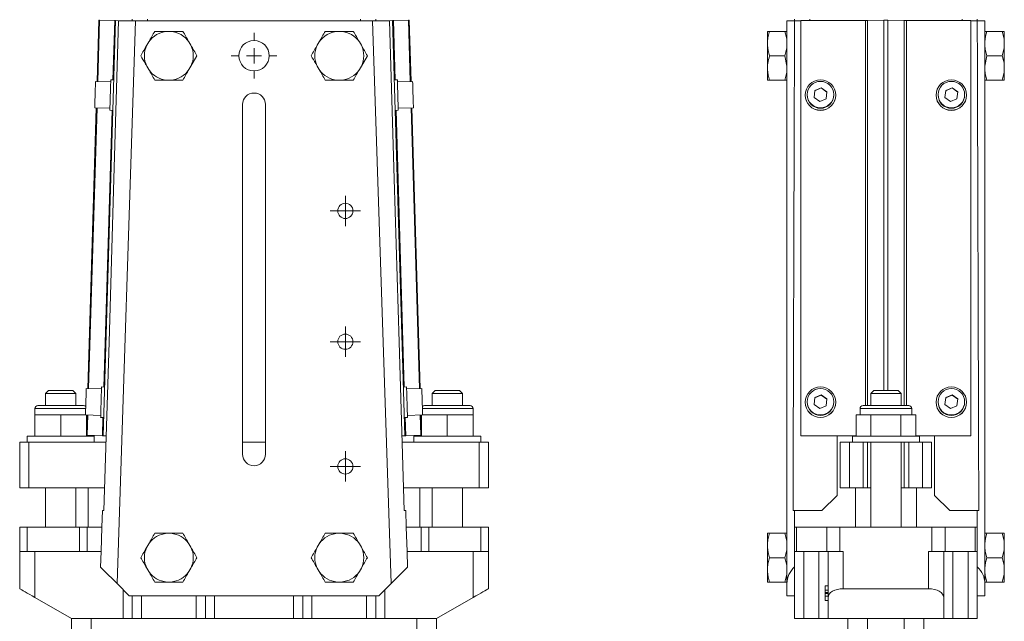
# Model space of a CAD drawing. Header units: millimetres. Extents: x -29 to 307, y 19 to 727.
# Tile 2 of 3: x -29 to 295, y 328 to 525. Entities that reach past the tile are written whole.
import ezdxf

# ---------------------------------------------------------------- set-up
doc = ezdxf.new("R2010")
doc.units = ezdxf.units.MM

# ---------------------------------------------------------------- blocks, each defined once
blk = doc.blocks.new('SW_CENTERMARKSYMBOL_6')
at = {"color": 0, "linetype": 'Continuous', "lineweight": 0}
for p, q in [((0, 2.5), (0, 5)), ((-2.5, 0), (-5, 0)), ((0, 0), (-2.5, 0)), ((0, 0), (0, 2.5)), ((0, 0), (0, -2.5)), ((0, 0), (2.5, 0)), ((2.5, 0), (5, 0)), ((0, -2.5), (0, -5))]:
    blk.add_line(p, q, dxfattribs=at)
blk = doc.blocks.new('SW_CENTERMARKSYMBOL_7')
at = {"color": 0, "linetype": 'Continuous', "lineweight": 0}
for p, q in [((0, 2.5), (0, 5)), ((-2.5, 0), (-5, 0)), ((0, 0), (-2.5, 0)), ((0, 0), (0, 2.5)), ((0, 0), (0, -2.5)), ((0, 0), (2.5, 0)), ((2.5, 0), (5, 0)), ((0, -2.5), (0, -5))]:
    blk.add_line(p, q, dxfattribs=at)
blk = doc.blocks.new('SW_CENTERMARKSYMBOL_8')
at = {"color": 0, "linetype": 'Continuous', "lineweight": 0}
for p, q in [((0, 2.5), (0, 5)), ((-2.5, 0), (-5, 0)), ((0, 0), (-2.5, 0)), ((0, 0), (0, 2.5)), ((0, 0), (0, -2.5)), ((0, 0), (2.5, 0)), ((2.5, 0), (5, 0)), ((0, -2.5), (0, -5))]:
    blk.add_line(p, q, dxfattribs=at)
blk = doc.blocks.new('SW_CENTERMARKSYMBOL_9')
at = {"color": 0, "linetype": 'Continuous', "lineweight": 0}
for p, q in [((0, 5), (0, 7.5)), ((-5, 0), (-7.5, 0)), ((0, 0), (-2.5, 0)), ((0, 0), (0, 2.5)), ((0, 0), (0, -2.5)), ((0, 0), (2.5, 0)), ((5, 0), (7.5, 0)), ((0, -5), (0, -7.5))]:
    blk.add_line(p, q, dxfattribs=at)

msp = doc.modelspace()

# ---------------------------------------------------------------- linework, layer by layer
at = {"color": 7, "linetype": 'Continuous', "lineweight": 15}
for p, q in [((-2.77, 525.34), (-3.37, 505.21)), ((2.46, 525.18), (-2.51, 525.33)), ((-1.36, 388.73), (2.72, 525.17)), ((3.72, 525.14), (2.72, 525.17)), ((9.31, 525.14), (3.2, 340.17)), ((3.72, 525.14), (9.31, 525.14)), ((8.22, 525.64), (8.22, 525.14)), ((9.31, 525.14), (48.22, 525.14)), ((13.22, 525.64), (13.22, 525.14)), ((48.22, 525.14), (87.14, 525.14)), ((83.22, 525.64), (83.22, 525.14)), ((93.25, 340.17), (87.14, 525.14)), ((87.14, 525.14), (92.72, 525.14)), ((88.22, 525.64), (88.22, 525.14)), ((92.72, 525.14), (93.72, 525.17)), ((97.8, 388.73), (93.72, 525.17)), ((93.99, 525.18), (98.96, 525.33)), ((99.82, 505.21), (99.22, 525.34)), ((223.32, 525.14), (225.81, 525.14)), ((223.32, 340.17), (223.32, 525.14)), ((227.88, 525.14), (225.81, 525.14)), ((225.82, 525.64), (225.82, 525.14)), ((227.88, 388.73), (227.88, 525.17)), ((249.09, 525.17), (227.88, 525.17)), ((230.82, 525.64), (230.82, 525.17)), ((255.14, 525.33), (249.76, 525.18)), ((261.87, 525.18), (256.5, 525.33)), ((283.76, 525.17), (262.55, 525.17)), ((280.82, 525.64), (280.82, 525.17)), ((283.76, 388.73), (283.76, 525.17)), ((283.76, 525.14), (285.83, 525.14)), ((285.82, 525.64), (285.82, 525.14)), ((285.83, 525.14), (288.32, 525.14)), ((288.32, 525.14), (288.32, 340.17)), ((20.86, 521.65), (19.59, 521.65)), ((76.86, 521.65), (75.59, 521.65)), ((216.92, 518.2), (216.92, 521.65)), ((217.62, 521.65), (222.62, 521.65)), ((294.02, 521.65), (289.02, 521.65)), ((294.72, 521.65), (294.72, 518.2)), ((13.61, 518.2), (12.97, 517.09)), ((27.47, 517.09), (26.83, 518.2)), ((69.61, 518.2), (68.97, 517.09)), ((83.47, 517.09), (82.83, 518.2)), ((216.92, 518.2), (216.92, 517.09)), ((294.72, 518.2), (294.72, 517.09)), ((216.92, 510.2), (216.92, 517.09)), ((294.72, 517.09), (294.72, 510.2)), ((27.47, 510.2), (29.46, 513.65)), ((83.47, 510.2), (85.46, 513.65)), ((217.62, 513.65), (222.62, 513.65)), ((223.32, 510.2), (222.62, 513.65)), ((288.32, 510.2), (289.02, 513.65)), ((294.02, 513.65), (289.02, 513.65)), ((12.97, 510.2), (13.61, 509.09)), ((26.83, 509.09), (27.47, 510.2)), ((68.97, 510.2), (69.61, 509.09)), ((82.83, 509.09), (83.47, 510.2)), ((216.92, 510.2), (216.92, 509.09)), ((216.92, 505.64), (216.92, 509.09)), ((294.72, 510.2), (294.72, 509.09)), ((294.72, 509.09), (294.72, 505.64)), ((1.12, 505.07), (-3.87, 505.22)), ((2.14, 505.68), (1.14, 505.71)), ((19.59, 505.64), (20.86, 505.64)), ((75.59, 505.64), (76.86, 505.64)), ((95.31, 505.71), (94.31, 505.68)), ((100.32, 505.22), (95.33, 505.07)), ((217.62, 505.64), (222.62, 505.64)), ((294.02, 505.64), (289.02, 505.64)), ((232.22, 499.95), (232.48, 502.22)), ((232.23, 499.94), (232.48, 502.13)), ((232.48, 502.22), (234.57, 503.14)), ((232.48, 502.13), (234.57, 503.05)), ((232.48, 502.13), (232.48, 502.22)), ((234.57, 503.14), (236.42, 501.78)), ((234.57, 503.05), (234.57, 503.14)), ((234.57, 503.05), (236.41, 501.69)), ((236.42, 501.78), (236.16, 499.51)), ((275.22, 499.95), (275.48, 502.22)), ((275.23, 499.94), (275.48, 502.13)), ((275.48, 502.22), (277.57, 503.14)), ((275.48, 502.13), (277.57, 503.05)), ((275.48, 502.13), (275.48, 502.22)), ((277.57, 503.14), (279.42, 501.78)), ((277.57, 503.05), (277.57, 503.14)), ((277.57, 503.05), (279.41, 501.69)), ((279.42, 501.78), (279.16, 499.51)), ((229.32, 500.71), (229.32, 500.68)), ((229.96, 500.86), (229.96, 500.71)), ((234.06, 498.59), (232.22, 499.95)), ((236.16, 499.51), (234.06, 498.59)), ((238.68, 500.71), (238.68, 500.86)), ((239.32, 500.68), (239.32, 500.71)), ((272.32, 500.71), (272.32, 500.68)), ((272.96, 500.86), (272.96, 500.71)), ((277.06, 498.59), (275.22, 499.95)), ((279.16, 499.51), (277.06, 498.59)), ((281.68, 500.71), (281.68, 500.86)), ((282.32, 500.68), (282.32, 500.71)), ((-3.64, 496.49), (-6.39, 404.25)), ((-4.14, 496.51), (0.86, 496.36)), ((0.84, 495.72), (1.84, 495.69)), ((44.47, 382.64), (44.47, 497.64)), ((51.97, 497.64), (51.97, 382.64)), ((94.61, 495.69), (95.61, 495.72)), ((95.59, 496.36), (100.58, 496.51)), ((102.84, 404.25), (100.08, 496.49)), ((-0.88, 404.73), (-1.88, 404.76)), ((98.33, 404.76), (97.33, 404.73)), ((-19.28, 403.64), (-20.28, 402.64)), ((-20.28, 402.64), (-20.28, 398.64)), ((-15.28, 402.64), (-20.28, 402.64)), ((-19.28, 403.64), (-15.28, 403.64)), ((-15.28, 403.64), (-11.28, 403.64)), ((-10.28, 402.64), (-15.28, 402.64)), ((-10.28, 402.64), (-11.28, 403.64)), ((-10.28, 398.64), (-10.28, 402.64)), ((-1.9, 404.12), (-6.89, 404.27)), ((103.34, 404.27), (98.34, 404.12)), ((107.72, 403.64), (106.72, 402.64)), ((106.72, 402.64), (106.72, 398.64)), ((111.72, 402.64), (106.72, 402.64)), ((107.72, 403.64), (111.72, 403.64)), ((111.72, 403.64), (115.72, 403.64)), ((116.72, 402.64), (111.72, 402.64)), ((116.72, 402.64), (115.72, 403.64)), ((116.72, 398.64), (116.72, 402.64)), ((232.22, 398.99), (232.48, 401.27)), ((232.23, 398.99), (232.48, 401.18)), ((232.48, 401.27), (234.57, 402.18)), ((232.48, 401.18), (234.57, 402.09)), ((232.48, 401.18), (232.48, 401.27)), ((234.57, 402.18), (236.42, 400.83)), ((234.57, 402.09), (234.57, 402.18)), ((234.57, 402.09), (236.41, 400.74)), ((251.82, 403.64), (250.82, 402.64)), ((250.82, 402.64), (250.82, 398.64)), ((260.82, 402.64), (250.82, 402.64)), ((251.82, 403.64), (259.82, 403.64)), ((260.82, 402.64), (259.82, 403.64)), ((260.82, 398.64), (260.82, 402.64)), ((275.22, 398.99), (275.48, 401.27)), ((275.23, 398.99), (275.48, 401.18)), ((275.48, 401.27), (277.57, 402.18)), ((275.48, 401.18), (277.57, 402.09)), ((275.48, 401.18), (275.48, 401.27)), ((277.57, 402.18), (279.42, 400.83)), ((277.57, 402.09), (277.57, 402.18)), ((277.57, 402.09), (279.41, 400.74)), ((-22.78, 398.64), (-15.28, 398.64)), ((-15.28, 398.64), (-7.78, 398.64)), ((104.22, 398.64), (111.72, 398.64)), ((111.72, 398.64), (119.22, 398.64)), ((229.32, 399.76), (229.32, 399.73)), ((229.96, 399.91), (229.96, 399.76)), ((234.06, 397.63), (232.22, 398.99)), ((236.16, 398.55), (234.06, 397.63)), ((236.42, 400.83), (236.16, 398.55)), ((238.68, 399.76), (238.68, 399.91)), ((239.32, 399.73), (239.32, 399.76)), ((248.32, 398.64), (263.32, 398.64)), ((272.32, 399.76), (272.32, 399.73)), ((272.96, 399.91), (272.96, 399.76)), ((277.06, 397.63), (275.22, 398.99)), ((279.16, 398.55), (277.06, 397.63)), ((279.42, 400.83), (279.16, 398.55)), ((281.68, 399.76), (281.68, 399.91)), ((282.32, 399.73), (282.32, 399.76)), ((-23.78, 397.64), (-23.78, 395.64)), ((-23.78, 395.64), (-23.78, 388.64)), ((-19.53, 395.64), (-23.78, 395.64)), ((-15.28, 395.64), (-19.53, 395.64)), ((-15.28, 395.64), (-15.28, 388.64)), ((-11.03, 395.64), (-15.28, 395.64)), ((-7.15, 395.64), (-11.03, 395.64)), ((-7.15, 395.55), (-2.16, 395.4)), ((-6.65, 395.54), (-6.78, 391.49)), ((-6.78, 395.54), (-6.78, 388.64)), ((-2.18, 394.76), (-1.18, 394.73)), ((97.62, 394.73), (98.62, 394.76)), ((98.61, 395.4), (103.6, 395.55)), ((103.22, 391.49), (103.1, 395.54)), ((103.22, 395.54), (103.22, 388.64)), ((103.6, 395.64), (107.47, 395.64)), ((107.47, 395.64), (111.72, 395.64)), ((111.72, 395.64), (111.72, 388.64)), ((111.72, 395.64), (115.97, 395.64)), ((115.97, 395.64), (120.22, 395.64)), ((120.22, 395.64), (120.22, 397.64)), ((120.22, 395.64), (120.22, 388.64)), ((246, 395.64), (246, 388.64)), ((248.46, 395.64), (246, 395.64)), ((247.32, 397.64), (247.32, 395.64)), ((250.91, 395.64), (248.46, 395.64)), ((250.91, 395.64), (250.91, 388.64)), ((255.82, 395.64), (250.91, 395.64)), ((260.73, 395.64), (255.82, 395.64)), ((260.73, 395.64), (260.73, 388.64)), ((263.18, 395.64), (260.73, 395.64)), ((265.63, 395.64), (263.18, 395.64)), ((264.32, 395.64), (264.32, 397.64)), ((265.63, 395.64), (265.63, 388.64)), ((-26.28, 388.64), (-26.28, 386.64)), ((-15.28, 388.64), (-26.28, 388.64)), ((-4.28, 388.64), (-15.28, 388.64)), ((-1.62, 388.74), (-6.59, 388.89)), ((-4.28, 386.64), (-4.28, 388.64)), ((-0.36, 388.71), (-1.36, 388.73)), ((96.8, 388.71), (97.8, 388.73)), ((98.07, 388.74), (103.04, 388.89)), ((100.72, 388.64), (100.72, 386.64)), ((100.72, 388.64), (111.72, 388.64)), ((111.72, 388.64), (122.72, 388.64)), ((122.72, 386.64), (122.72, 388.64)), ((227.88, 388.73), (227.88, 388.71)), ((246, 388.73), (227.88, 388.73)), ((227.88, 388.71), (239.82, 388.71)), ((239.82, 388.71), (246, 388.71)), ((239.82, 369.14), (239.82, 388.71)), ((244.82, 388.64), (244.82, 386.64)), ((266.82, 388.64), (244.82, 388.64)), ((245.82, 388.71), (245.82, 388.64)), ((283.76, 388.73), (265.63, 388.73)), ((265.63, 388.71), (271.82, 388.71)), ((265.82, 388.64), (265.82, 388.71)), ((266.82, 386.64), (266.82, 388.64)), ((271.82, 388.71), (283.76, 388.71)), ((271.82, 369.14), (271.82, 388.71)), ((283.76, 388.71), (283.76, 388.73)), ((-28.78, 386.64), (-28.78, 371.64)), ((-28.78, 386.64), (-25.78, 386.64)), ((-25.78, 386.64), (-25.78, 371.64)), ((-25.78, 386.64), (-0.42, 386.64)), ((44.47, 386.64), (51.97, 386.64)), ((96.87, 386.64), (122.22, 386.64)), ((122.22, 386.64), (122.22, 371.64)), ((122.22, 386.64), (125.22, 386.64)), ((125.22, 386.64), (125.22, 371.64)), ((240.82, 386.64), (240.82, 371.64)), ((240.82, 386.64), (243.82, 386.64)), ((243.82, 386.64), (243.82, 371.64)), ((243.82, 386.64), (248.32, 386.64)), ((248.32, 386.64), (248.32, 371.64)), ((248.32, 386.64), (249.82, 386.64)), ((249.82, 386.64), (249.82, 371.64)), ((261.82, 386.64), (249.82, 386.64)), ((250.82, 386.64), (250.82, 358.64)), ((260.82, 358.64), (260.82, 386.64)), ((261.82, 386.64), (261.82, 371.64)), ((261.82, 386.64), (263.32, 386.64)), ((263.32, 386.64), (263.32, 371.64)), ((263.32, 386.64), (267.82, 386.64)), ((267.82, 386.64), (267.82, 371.64)), ((267.82, 386.64), (270.82, 386.64)), ((270.82, 386.64), (270.82, 371.64)), ((-28.78, 371.64), (-25.78, 371.64)), ((-25.78, 371.64), (-0.87, 371.64)), ((-20.28, 371.64), (-20.28, 358.64)), ((-10.28, 358.64), (-10.28, 371.64)), ((-6.28, 371.64), (-6.28, 358.64)), ((97.31, 371.64), (122.22, 371.64)), ((102.72, 371.64), (102.72, 358.64)), ((106.72, 371.64), (106.72, 358.64)), ((116.72, 358.64), (116.72, 371.64)), ((122.22, 371.64), (125.22, 371.64)), ((234.82, 364.14), (239.82, 369.14)), ((240.82, 371.64), (243.82, 371.64)), ((243.82, 371.64), (248.32, 371.64)), ((245.82, 371.64), (245.82, 358.64)), ((248.32, 371.64), (249.82, 371.64)), ((249.82, 371.64), (250.82, 371.64)), ((260.82, 371.64), (261.82, 371.64)), ((261.82, 371.64), (263.32, 371.64)), ((263.32, 371.64), (267.82, 371.64)), ((265.82, 371.64), (265.82, 358.64)), ((267.82, 371.64), (270.82, 371.64)), ((271.82, 369.14), (276.82, 364.14)), ((-1.6, 364.14), (-1.78, 358.64)), ((-1.6, 364.14), (-1.09, 364.14)), ((97.54, 364.14), (98.05, 364.14)), ((98.05, 364.14), (98.23, 358.64)), ((225.3, 364.14), (225.82, 364.14)), ((225.82, 364.14), (225.82, 358.64)), ((234.82, 364.14), (225.82, 364.14)), ((276.82, 364.14), (285.82, 364.14)), ((285.82, 364.14), (285.82, 358.64)), ((285.82, 364.14), (286.34, 364.14)), ((-28.78, 350.64), (-28.78, 358.64)), ((-28.78, 358.64), (-26.28, 358.64)), ((-26.28, 350.64), (-26.28, 358.64)), ((-26.28, 358.64), (-9.15, 358.64)), ((-9.15, 350.64), (-9.15, 358.64)), ((-9.15, 358.64), (-6.65, 358.64)), ((-6.65, 350.64), (-6.65, 358.64)), ((-6.65, 358.64), (-1.78, 358.64)), ((-1.78, 358.64), (-2.05, 350.64)), ((20.86, 356.65), (19.59, 356.65)), ((76.86, 356.65), (75.59, 356.65)), ((98.23, 358.64), (98.5, 350.64)), ((98.23, 358.64), (103.1, 358.64)), ((103.1, 350.64), (103.1, 358.64)), ((103.1, 358.64), (105.6, 358.64)), ((105.6, 350.64), (105.6, 358.64)), ((105.6, 358.64), (122.72, 358.64)), ((122.72, 350.64), (122.72, 358.64)), ((122.72, 358.64), (125.22, 358.64)), ((125.22, 350.64), (125.22, 358.64)), ((216.92, 353.2), (216.92, 356.65)), ((217.62, 356.65), (222.62, 356.65)), ((225.82, 350.64), (225.82, 358.64)), ((225.82, 358.64), (226.49, 358.64)), ((226.49, 350.64), (226.49, 358.64)), ((226.49, 358.64), (236.38, 358.64)), ((236.38, 350.64), (236.38, 358.64)), ((236.38, 358.64), (240.71, 358.64)), ((240.71, 350.64), (240.71, 358.64)), ((240.71, 358.64), (270.93, 358.64)), ((270.93, 350.64), (270.93, 358.64)), ((270.93, 358.64), (275.26, 358.64)), ((275.26, 350.64), (275.26, 358.64)), ((275.26, 358.64), (285.15, 358.64)), ((285.15, 350.64), (285.15, 358.64)), ((285.15, 358.64), (285.82, 358.64)), ((285.82, 350.64), (285.82, 358.64)), ((294.02, 356.65), (289.02, 356.65)), ((294.72, 356.65), (294.72, 353.2)), ((13.61, 353.2), (12.97, 352.09)), ((27.47, 352.09), (26.83, 353.2)), ((69.61, 353.2), (68.97, 352.09)), ((83.47, 352.09), (82.83, 353.2)), ((216.92, 353.2), (216.92, 352.09)), ((294.72, 353.2), (294.72, 352.09)), ((-28.78, 350.64), (-26.28, 350.64)), ((-28.78, 338.46), (-28.78, 350.64)), ((-26.28, 350.64), (-9.15, 350.64)), ((-23.78, 335.57), (-23.78, 350.64)), ((-9.15, 350.64), (-6.65, 350.64)), ((-6.65, 350.64), (-2.05, 350.64)), ((-2.05, 350.64), (-2.21, 345.58)), ((98.5, 350.64), (98.66, 345.58)), ((98.5, 350.64), (103.1, 350.64)), ((103.1, 350.64), (105.6, 350.64)), ((105.6, 350.64), (122.72, 350.64)), ((120.22, 335.57), (120.22, 350.64)), ((122.72, 350.64), (125.22, 350.64)), ((125.22, 338.46), (125.22, 350.64)), ((216.92, 345.2), (216.92, 352.09)), ((225.82, 350.64), (226.49, 350.64)), ((225.82, 350.64), (225.82, 345.58)), ((226.49, 350.64), (236.38, 350.64)), ((228.82, 328.64), (228.82, 350.64)), ((233.82, 328.64), (233.82, 350.64)), ((236.38, 350.64), (240.71, 350.64)), ((236.82, 335.57), (236.82, 350.64)), ((240.71, 350.64), (241.82, 350.64)), ((241.82, 338.46), (241.82, 350.64)), ((269.82, 350.64), (270.93, 350.64)), ((269.82, 338.46), (269.82, 350.64)), ((270.93, 350.64), (275.26, 350.64)), ((274.82, 335.57), (274.82, 350.64)), ((275.26, 350.64), (285.15, 350.64)), ((277.82, 328.64), (277.82, 350.64)), ((282.82, 328.64), (282.82, 350.64)), ((285.15, 350.64), (285.82, 350.64)), ((285.82, 350.64), (285.82, 345.58)), ((294.72, 352.09), (294.72, 345.2)), ((217.62, 348.65), (222.62, 348.65)), ((294.02, 348.65), (289.02, 348.65)), ((12.97, 345.2), (13.61, 344.09)), ((26.83, 344.09), (27.47, 345.2)), ((68.97, 345.2), (69.61, 344.09)), ((82.83, 344.09), (83.47, 345.2)), ((216.92, 345.2), (216.92, 344.09)), ((216.92, 340.64), (216.92, 344.09)), ((225.82, 336.14), (225.82, 345.58)), ((285.82, 336.14), (285.82, 345.58)), ((294.72, 345.2), (294.72, 344.09)), ((294.72, 344.09), (294.72, 340.64)), ((7.22, 336.14), (3.2, 340.17)), ((19.59, 340.64), (20.86, 340.64)), ((75.59, 340.64), (76.86, 340.64)), ((93.25, 340.17), (89.22, 336.14)), ((217.62, 340.64), (222.62, 340.64)), ((223.32, 336.14), (223.32, 340.17)), ((288.32, 336.14), (288.32, 340.17)), ((294.02, 340.64), (289.02, 340.64)), ((235.82, 339.35), (235.82, 337.94)), ((235.82, 339.35), (236.82, 339.35)), ((235.82, 337.94), (236.82, 337.94)), ((235.82, 337.21), (236.82, 337.21)), ((235.82, 336.82), (236.82, 336.82)), ((241.82, 338.46), (269.82, 338.46)), ((-23.78, 335.57), (-11.78, 328.64)), ((7.22, 336.14), (89.22, 336.14)), ((8.22, 328.64), (8.22, 336.14)), ((11.22, 328.64), (11.22, 336.14)), ((29.22, 328.64), (29.22, 336.14)), ((32.22, 328.64), (32.22, 336.14)), ((64.22, 328.64), (64.22, 336.14)), ((67.22, 328.64), (67.22, 336.14)), ((85.22, 328.64), (85.22, 336.14)), ((88.22, 328.64), (88.22, 336.14)), ((108.22, 328.64), (120.22, 335.57)), ((225.82, 336.14), (223.32, 336.14)), ((225.82, 328.64), (225.82, 336.14)), ((235.82, 336.01), (236.82, 336.01)), ((235.82, 334.53), (236.82, 334.53)), ((236.82, 328.64), (236.82, 335.57)), ((274.82, 335.57), (274.82, 328.64)), ((285.82, 336.14), (288.32, 336.14)), ((285.82, 328.64), (285.82, 336.14)), ((5.22, 328.64), (-11.78, 328.64)), ((-11.78, 234.64), (-11.78, 328.64)), ((-5.28, 261.81), (-5.28, 328.64)), ((8.22, 328.64), (5.22, 328.64)), ((11.22, 328.64), (8.22, 328.64)), ((29.22, 328.64), (11.22, 328.64)), ((32.22, 328.64), (29.22, 328.64)), ((35.22, 328.64), (32.22, 328.64)), ((61.22, 328.64), (35.22, 328.64)), ((64.22, 328.64), (61.22, 328.64)), ((67.22, 328.64), (64.22, 328.64)), ((85.22, 328.64), (67.22, 328.64)), ((88.22, 328.64), (85.22, 328.64)), ((91.22, 328.64), (88.22, 328.64)), ((108.22, 328.64), (91.22, 328.64)), ((101.72, 261.81), (101.72, 328.64)), ((108.22, 234.64), (108.22, 328.64)), ((228.82, 328.64), (225.82, 328.64)), ((233.82, 328.64), (228.82, 328.64)), ((236.82, 328.64), (233.82, 328.64)), ((236.82, 328.64), (249.82, 328.64)), ((243.32, 261.81), (243.32, 328.64)), ((249.82, 328.64), (261.82, 328.64)), ((249.82, 234.64), (249.82, 328.64)), ((261.82, 328.64), (274.82, 328.64)), ((261.82, 234.64), (261.82, 328.64)), ((268.32, 261.81), (268.32, 328.64)), ((277.82, 328.64), (274.82, 328.64)), ((282.82, 328.64), (277.82, 328.64)), ((285.82, 328.64), (282.82, 328.64))]:
    msp.add_line(p, q, dxfattribs=at)
at = {"color": 8, "linetype": 'Continuous', "lineweight": 15}
for p, q in [((-3.11, 505.2), (-2.51, 525.33)), ((1.88, 505.69), (2.46, 525.18)), ((94.57, 505.69), (93.99, 525.18)), ((99.56, 505.2), (98.96, 525.33)), ((249.09, 398.64), (249.09, 525.17)), ((249.76, 398.64), (249.76, 525.18)), ((255.14, 403.64), (255.14, 525.33)), ((256.5, 403.64), (256.5, 525.33)), ((261.87, 398.64), (261.87, 525.18)), ((262.55, 398.64), (262.55, 525.17)), ((-6.13, 404.24), (-3.37, 496.48)), ((-1.14, 404.74), (1.58, 495.7)), ((97.59, 404.74), (94.87, 495.7)), ((102.58, 404.24), (99.82, 496.48)), ((-15.28, 397.64), (-23.78, 397.64)), ((-7.09, 397.64), (-15.28, 397.64)), ((-6.59, 388.89), (-6.39, 395.53)), ((-1.62, 388.74), (-1.44, 394.74)), ((98.07, 388.74), (97.89, 394.74)), ((103.04, 388.89), (102.84, 395.53)), ((111.72, 397.64), (103.54, 397.64)), ((120.22, 397.64), (111.72, 397.64)), ((264.32, 397.64), (247.32, 397.64)), ((5.22, 328.64), (5.22, 338.14)), ((91.22, 328.64), (91.22, 338.14)), ((35.22, 328.64), (35.22, 336.14)), ((61.22, 328.64), (61.22, 336.14))]:
    msp.add_line(p, q, dxfattribs=at)
at = {"color": 7, "linetype": 'Continuous', "lineweight": 15, "flags": 128}
for points in [[(-2.51, 525.33), (-2.62, 525.33), (-2.7, 525.34), (-2.76, 525.34), (-2.77, 525.34)], [(-1.09, 364.14), (0.57, 419.54), (2.17, 473.22), (3.72, 525.14)], [(2.72, 525.17), (2.72, 525.17), (2.71, 525.17), (2.69, 525.18), (2.66, 525.18), (2.62, 525.18), (2.57, 525.18), (2.52, 525.18), (2.46, 525.18)], [(92.72, 525.14), (94.28, 473.22), (95.88, 419.54), (97.54, 364.14)], [(93.72, 525.17), (93.73, 525.17), (93.74, 525.17), (93.76, 525.18), (93.79, 525.18), (93.83, 525.18), (93.88, 525.18), (93.93, 525.18), (93.99, 525.18)], [(98.96, 525.33), (99.07, 525.33), (99.15, 525.34), (99.2, 525.34), (99.22, 525.34)], [(-3.87, 505.22), (-3.88, 505.05), (-3.9, 504.53), (-3.92, 503.72), (-3.95, 502.67), (-3.99, 501.48), (-4.02, 500.24), (-4.06, 499.05), (-4.09, 498.01), (-4.11, 497.2), (-4.13, 496.68), (-4.14, 496.51)], [(1.14, 505.71), (1.14, 505.53), (1.12, 504.99), (1.09, 504.13), (1.06, 503.01), (1.02, 501.73), (0.98, 500.37), (0.94, 499.04), (0.91, 497.83), (0.88, 496.84), (0.86, 496.13), (0.84, 495.76), (0.84, 495.72)], [(95.31, 505.71), (95.31, 505.53), (95.33, 504.99), (95.35, 504.13), (95.39, 503.01), (95.43, 501.73), (95.47, 500.37), (95.51, 499.04), (95.54, 497.83), (95.57, 496.84), (95.59, 496.13), (95.6, 495.76), (95.61, 495.72)], [(100.32, 505.22), (100.33, 505.05), (100.34, 504.53), (100.37, 503.72), (100.4, 502.67), (100.43, 501.48), (100.47, 500.24), (100.51, 499.05), (100.54, 498.01), (100.56, 497.2), (100.58, 496.68), (100.58, 496.51)], [(-1.88, 404.76), (-1.88, 404.57), (-1.9, 404.03), (-1.92, 403.17), (-1.96, 402.06), (-2, 400.78), (-2.04, 399.42), (-2.08, 398.09), (-2.11, 396.88), (-2.14, 395.88), (-2.16, 395.18), (-2.17, 394.81), (-2.18, 394.76)], [(98.33, 404.76), (98.33, 404.57), (98.35, 404.03), (98.37, 403.17), (98.41, 402.06), (98.44, 400.78), (98.49, 399.42), (98.52, 398.09), (98.56, 396.88), (98.59, 395.88), (98.61, 395.18), (98.62, 394.81), (98.62, 394.76)], [(-6.89, 404.27), (-6.9, 404.09), (-6.91, 403.58), (-6.94, 402.76), (-6.97, 401.72), (-7.01, 400.53), (-7.04, 399.29), (-7.08, 398.1), (-7.11, 397.06), (-7.13, 396.24), (-7.15, 395.73), (-7.15, 395.55), (-7.15, 395.55)], [(103.34, 404.27), (103.35, 404.09), (103.36, 403.58), (103.39, 402.76), (103.42, 401.72), (103.45, 400.53), (103.49, 399.29), (103.53, 398.1), (103.56, 397.06), (103.58, 396.24), (103.6, 395.73), (103.6, 395.55), (103.6, 395.55)], [(-6.59, 388.89), (-6.62, 388.89), (-6.64, 388.89), (-6.67, 388.89), (-6.69, 388.89), (-6.72, 388.9), (-6.74, 388.9), (-6.76, 388.9), (-6.78, 388.9)], [(-1.36, 388.73), (-1.36, 388.74), (-1.37, 388.74), (-1.39, 388.74), (-1.42, 388.74), (-1.46, 388.74), (-1.51, 388.74), (-1.56, 388.74), (-1.62, 388.74)], [(97.8, 388.73), (97.81, 388.74), (97.82, 388.74), (97.84, 388.74), (97.87, 388.74), (97.91, 388.74), (97.96, 388.74), (98.01, 388.74), (98.07, 388.74)], [(103.04, 388.89), (103.07, 388.89), (103.09, 388.89), (103.12, 388.89), (103.14, 388.89), (103.17, 388.9), (103.19, 388.9), (103.21, 388.9), (103.22, 388.9)], [(-2.21, 345.58), (-1.08, 344.45), (0.23, 343.13), (1.68, 341.68), (3.2, 340.17)], [(93.25, 340.17), (94.76, 341.68), (96.21, 343.13), (97.53, 344.45), (98.66, 345.58)], [(-28.78, 338.46), (-28.7, 338.42), (-28.47, 338.28), (-28.11, 338.07), (-27.61, 337.78), (-26.99, 337.43), (-26.28, 337.02), (-25.49, 336.56), (-24.64, 336.07), (-23.78, 335.57)], [(120.22, 335.57), (121.09, 336.07), (121.93, 336.56), (122.72, 337.02), (123.44, 337.43), (124.05, 337.78), (124.55, 338.07), (124.92, 338.28), (125.15, 338.42), (125.22, 338.46)]]:
    msp.add_lwpolyline(points, dxfattribs=at)
at = {"color": 7, "linetype": 'Continuous', "lineweight": 15}
for centre, radius in [((48.22, 513.64), 5), ((234.32, 500.71), 5), ((234.32, 500.86), 4.36), ((277.32, 500.71), 5), ((277.32, 500.86), 4.36), ((78.22, 462.64), 2.5), ((78.22, 419.64), 2.5), ((234.32, 399.76), 5), ((277.32, 399.76), 5), ((234.32, 399.91), 4.36), ((277.32, 399.91), 4.36), ((78.22, 378.64), 2.5)]:
    msp.add_circle(centre, radius, dxfattribs=at)
for centre, radius, start, end in [((249.12, 551.03), 25.86, 269.917, 271.4212), ((255.82, 497.03), 28.31, 88.6261, 91.3739), ((262.51, 551.03), 25.86, 268.5788, 270.083), ((20.22, 513.65), 8.03, 94.5671, 145.4329), ((20.22, 513.65), 8.03, 34.5671, 85.4329), ((76.22, 513.65), 8.03, 94.5671, 145.4329), ((76.22, 513.65), 8.03, 34.5671, 85.4329), ((20.22, 513.65), 8.03, 154.5671, 205.4329), ((20.22, 513.65), 8.03, 334.5671, 25.4329), ((76.22, 513.65), 8.03, 154.5671, 205.4329), ((76.22, 513.65), 8.03, 334.5671, 25.4329), ((20.22, 513.65), 8.03, 214.5671, 265.4329), ((20.22, 513.65), 8.03, 274.5671, 325.4329), ((76.22, 513.65), 8.03, 214.5671, 265.4329), ((76.22, 513.65), 8.03, 274.5671, 325.4329), ((48.22, 497.64), 3.75, 0, 180), ((234.32, 500.69), 5, 180.0185, 359.9815), ((234.32, 500.72), 4.36, 180.0121, 270.0135), ((234.32, 500.72), 4.36, 269.9865, 359.9879), ((277.32, 500.69), 5, 180.0185, 359.9815), ((277.32, 500.72), 4.36, 180.0121, 270.0135), ((277.32, 500.72), 4.36, 269.9865, 359.9879), ((-22.78, 397.64), 1, 90, 180), ((-7.78, 397.64), 1, 45.1737, 90), ((104.22, 397.64), 1, 90, 134.8263), ((119.22, 397.64), 1, 0, 90), ((234.32, 399.73), 5, 180.0182, 359.9818), ((234.32, 399.76), 4.36, 180.0117, 270.0139), ((234.32, 399.76), 4.36, 269.9861, 359.9883), ((248.32, 397.64), 1, 90, 180), ((263.32, 397.64), 1, 0, 90), ((277.32, 399.73), 5, 180.0182, 359.9818), ((277.32, 399.76), 4.36, 180.0117, 270.0139), ((277.32, 399.76), 4.36, 269.9861, 359.9883), ((48.22, 382.64), 3.75, 180, 0), ((20.22, 348.65), 8.03, 94.5671, 145.4329), ((20.22, 348.65), 8.03, 34.5671, 85.4329), ((76.22, 348.65), 8.03, 94.5671, 145.4329), ((76.22, 348.65), 8.03, 34.5671, 85.4329), ((20.22, 348.65), 8.03, 154.5671, 205.4329), ((20.22, 348.65), 8.03, 334.5671, 25.4329), ((76.22, 348.65), 8.03, 154.5671, 205.4329), ((76.22, 348.65), 8.03, 334.5671, 25.4329), ((20.22, 348.65), 8.03, 214.5671, 265.4329), ((20.22, 348.65), 8.03, 274.5671, 325.4329), ((76.22, 348.65), 8.03, 214.5671, 265.4329), ((76.22, 348.65), 8.03, 274.5671, 325.4329)]:
    msp.add_arc(centre, radius, start, end, dxfattribs=at)
for centre, major_axis, ratio, start_param, end_param in [((230.82, -1260.47), (0, 2398.33), 0.003127, 0.730976, 0.826583), ((280.82, -1260.47), (0, 2398.33), 0.003127, 5.456602, 5.552209), ((230.82, 340.17), (7.5, 0), 0.968549, 2.300524, 3.141593), ((280.82, 340.17), (7.5, 0), 0.968549, 0, 0.841069), ((241.82, 335.57), (5, 0), 0.57735, 1.570796, 3.141593), ((269.82, 335.57), (5, 0), 0.57735, 0, 1.570796)]:
    msp.add_ellipse(centre, major_axis=major_axis, ratio=ratio, start_param=start_param, end_param=end_param, dxfattribs=at)
for points, knots in [([(15.6, 521.65), (15.28, 521.09), (14.96, 520.53), (14.29, 519.38), (13.95, 518.79), (13.61, 518.2)], [0, 0, 0, 0, 0.5, 0.5, 1, 1, 1, 1]), ([(15.6, 521.65), (16.25, 521.65), (16.9, 521.65), (18.23, 521.65), (18.91, 521.65), (19.59, 521.65)], [0, 0, 0, 0, 0.5, 0.5, 1, 1, 1, 1]), ([(20.86, 521.65), (21.53, 521.65), (22.2, 521.65), (23.53, 521.65), (24.19, 521.65), (24.84, 521.65)], [0, 0, 0, 0, 0.5, 0.5, 1, 1, 1, 1]), ([(71.6, 521.65), (71.28, 521.09), (70.96, 520.53), (70.29, 519.38), (69.95, 518.79), (69.61, 518.2)], [0, 0, 0, 0, 0.5, 0.5, 1, 1, 1, 1]), ([(71.6, 521.65), (72.25, 521.65), (72.9, 521.65), (74.23, 521.65), (74.91, 521.65), (75.59, 521.65)], [0, 0, 0, 0, 0.5, 0.5, 1, 1, 1, 1]), ([(76.86, 521.65), (77.53, 521.65), (78.2, 521.65), (79.53, 521.65), (80.19, 521.65), (80.84, 521.65)], [0, 0, 0, 0, 0.5, 0.5, 1, 1, 1, 1]), ([(217.62, 521.65), (217.43, 521.09), (217.27, 520.53), (217.03, 519.38), (216.95, 518.79), (216.92, 518.2)], [0, 0, 0, 0, 0.5, 0.5, 1, 1, 1, 1]), ([(222.62, 521.65), (222.8, 521.65), (222.96, 521.65), (223.21, 521.65), (223.29, 521.65), (223.32, 521.65)], [0, 0, 0, 0, 0.5, 0.5, 1, 1, 1, 1]), ([(294.02, 521.65), (294.2, 521.09), (294.36, 520.53), (294.61, 519.38), (294.69, 518.79), (294.72, 518.2)], [0, 0, 0, 0, 0.5, 0.5, 1, 1, 1, 1]), ([(294.02, 521.65), (294.2, 521.65), (294.36, 521.65), (294.61, 521.65), (294.69, 521.65), (294.72, 521.65)], [0, 0, 0, 0, 0.5, 0.5, 1, 1, 1, 1]), ([(29.46, 513.65), (29.14, 514.2), (28.82, 514.77), (28.15, 515.92), (27.81, 516.51), (27.47, 517.09)], [0, 0, 0, 0, 0.5, 0.5, 1, 1, 1, 1]), ([(85.46, 513.65), (85.14, 514.2), (84.82, 514.77), (84.15, 515.92), (83.81, 516.51), (83.47, 517.09)], [0, 0, 0, 0, 0.5, 0.5, 1, 1, 1, 1]), ([(222.62, 513.65), (222.8, 514.2), (222.96, 514.77), (223.21, 515.92), (223.29, 516.51), (223.32, 517.09)], [0, 0, 0, 0, 0.5, 0.5, 1, 1, 1, 1]), ([(289.02, 513.65), (288.83, 514.2), (288.67, 514.77), (288.43, 515.92), (288.35, 516.51), (288.32, 517.09)], [0, 0, 0, 0, 0.5, 0.5, 1, 1, 1, 1]), ([(10.98, 513.65), (11.48, 512.79), (12.14, 511.65), (12.81, 510.48), (12.97, 510.2)], [0, 0, 0, 0, 0.755215, 1, 1, 1, 1]), ([(66.98, 513.65), (67.48, 512.79), (68.14, 511.65), (68.81, 510.48), (68.97, 510.2)], [0, 0, 0, 0, 0.755215, 1, 1, 1, 1]), ([(217.62, 513.65), (217.36, 512.79), (217.03, 511.65), (216.94, 510.48), (216.92, 510.2)], [0, 0, 0, 0, 0.755215, 1, 1, 1, 1]), ([(294.02, 513.65), (294.27, 512.79), (294.61, 511.65), (294.7, 510.48), (294.72, 510.2)], [0, 0, 0, 0, 0.755215, 1, 1, 1, 1]), ([(24.84, 505.64), (25.17, 506.2), (25.49, 506.77), (26.16, 507.92), (26.49, 508.5), (26.83, 509.09)], [0, 0, 0, 0, 0.5, 0.5, 1, 1, 1, 1]), ([(80.84, 505.64), (81.17, 506.2), (81.49, 506.77), (82.16, 507.92), (82.49, 508.5), (82.83, 509.09)], [0, 0, 0, 0, 0.5, 0.5, 1, 1, 1, 1]), ([(222.62, 505.64), (222.8, 506.2), (222.96, 506.77), (223.21, 507.92), (223.29, 508.5), (223.32, 509.09)], [0, 0, 0, 0, 0.5, 0.5, 1, 1, 1, 1]), ([(289.02, 505.64), (288.83, 506.2), (288.67, 506.77), (288.43, 507.92), (288.35, 508.5), (288.32, 509.09)], [0, 0, 0, 0, 0.5, 0.5, 1, 1, 1, 1]), ([(15.6, 505.64), (16.25, 505.64), (16.9, 505.64), (18.23, 505.64), (18.91, 505.64), (19.59, 505.64)], [0, 0, 0, 0, 0.5, 0.5, 1, 1, 1, 1]), ([(20.86, 505.64), (21.53, 505.64), (22.2, 505.64), (23.53, 505.64), (24.19, 505.64), (24.84, 505.64)], [0, 0, 0, 0, 0.5, 0.5, 1, 1, 1, 1]), ([(71.6, 505.64), (72.25, 505.64), (72.9, 505.64), (74.23, 505.64), (74.91, 505.64), (75.59, 505.64)], [0, 0, 0, 0, 0.5, 0.5, 1, 1, 1, 1]), ([(76.86, 505.64), (77.53, 505.64), (78.2, 505.64), (79.53, 505.64), (80.19, 505.64), (80.84, 505.64)], [0, 0, 0, 0, 0.5, 0.5, 1, 1, 1, 1]), ([(217.62, 505.64), (217.43, 505.64), (217.27, 505.64), (217.03, 505.64), (216.95, 505.64), (216.92, 505.64)], [0, 0, 0, 0, 0.5, 0.5, 1, 1, 1, 1]), ([(222.62, 505.64), (222.8, 505.64), (222.96, 505.64), (223.21, 505.64), (223.29, 505.64), (223.32, 505.64)], [0, 0, 0, 0, 0.5, 0.5, 1, 1, 1, 1]), ([(289.02, 505.64), (288.83, 505.64), (288.67, 505.64), (288.43, 505.64), (288.35, 505.64), (288.32, 505.64)], [0, 0, 0, 0, 0.5, 0.5, 1, 1, 1, 1]), ([(294.02, 505.64), (294.2, 505.64), (294.36, 505.64), (294.61, 505.64), (294.69, 505.64), (294.72, 505.64)], [0, 0, 0, 0, 0.5, 0.5, 1, 1, 1, 1]), ([(15.6, 356.65), (15.28, 356.09), (14.96, 355.53), (14.29, 354.38), (13.95, 353.79), (13.61, 353.2)], [0, 0, 0, 0, 0.5, 0.5, 1, 1, 1, 1]), ([(15.6, 356.65), (16.25, 356.65), (16.9, 356.65), (18.23, 356.65), (18.91, 356.65), (19.59, 356.65)], [0, 0, 0, 0, 0.5, 0.5, 1, 1, 1, 1]), ([(20.86, 356.65), (21.53, 356.65), (22.2, 356.65), (23.53, 356.65), (24.19, 356.65), (24.84, 356.65)], [0, 0, 0, 0, 0.5, 0.5, 1, 1, 1, 1]), ([(71.6, 356.65), (71.28, 356.09), (70.96, 355.53), (70.29, 354.38), (69.95, 353.79), (69.61, 353.2)], [0, 0, 0, 0, 0.5, 0.5, 1, 1, 1, 1]), ([(71.6, 356.65), (72.25, 356.65), (72.9, 356.65), (74.23, 356.65), (74.91, 356.65), (75.59, 356.65)], [0, 0, 0, 0, 0.5, 0.5, 1, 1, 1, 1]), ([(76.86, 356.65), (77.53, 356.65), (78.2, 356.65), (79.53, 356.65), (80.19, 356.65), (80.84, 356.65)], [0, 0, 0, 0, 0.5, 0.5, 1, 1, 1, 1]), ([(217.62, 356.65), (217.43, 356.09), (217.27, 355.53), (217.03, 354.38), (216.95, 353.79), (216.92, 353.2)], [0, 0, 0, 0, 0.5, 0.5, 1, 1, 1, 1]), ([(222.62, 356.65), (222.8, 356.65), (222.96, 356.65), (223.21, 356.65), (223.29, 356.65), (223.32, 356.65)], [0, 0, 0, 0, 0.5, 0.5, 1, 1, 1, 1]), ([(294.02, 356.65), (294.2, 356.09), (294.36, 355.53), (294.61, 354.38), (294.69, 353.79), (294.72, 353.2)], [0, 0, 0, 0, 0.5, 0.5, 1, 1, 1, 1]), ([(294.02, 356.65), (294.2, 356.65), (294.36, 356.65), (294.61, 356.65), (294.69, 356.65), (294.72, 356.65)], [0, 0, 0, 0, 0.5, 0.5, 1, 1, 1, 1]), ([(29.46, 348.65), (29.14, 349.2), (28.82, 349.77), (28.15, 350.92), (27.81, 351.51), (27.47, 352.09)], [0, 0, 0, 0, 0.5, 0.5, 1, 1, 1, 1]), ([(85.46, 348.65), (85.14, 349.2), (84.82, 349.77), (84.15, 350.92), (83.81, 351.51), (83.47, 352.09)], [0, 0, 0, 0, 0.5, 0.5, 1, 1, 1, 1]), ([(222.62, 348.65), (222.8, 349.2), (222.96, 349.77), (223.21, 350.92), (223.29, 351.51), (223.32, 352.09)], [0, 0, 0, 0, 0.5, 0.5, 1, 1, 1, 1]), ([(289.02, 348.65), (288.83, 349.2), (288.67, 349.77), (288.43, 350.92), (288.35, 351.51), (288.32, 352.09)], [0, 0, 0, 0, 0.5, 0.5, 1, 1, 1, 1]), ([(10.98, 348.65), (11.31, 348.09), (11.63, 347.52), (12.3, 346.37), (12.63, 345.79), (12.97, 345.2)], [0, 0, 0, 0, 0.5, 0.5, 1, 1, 1, 1]), ([(66.98, 348.65), (67.31, 348.09), (67.63, 347.52), (68.3, 346.37), (68.63, 345.79), (68.97, 345.2)], [0, 0, 0, 0, 0.5, 0.5, 1, 1, 1, 1]), ([(217.62, 348.65), (217.43, 348.09), (217.27, 347.52), (217.03, 346.37), (216.95, 345.79), (216.92, 345.2)], [0, 0, 0, 0, 0.5, 0.5, 1, 1, 1, 1]), ([(294.02, 348.65), (294.2, 348.09), (294.36, 347.52), (294.61, 346.37), (294.69, 345.79), (294.72, 345.2)], [0, 0, 0, 0, 0.5, 0.5, 1, 1, 1, 1]), ([(24.84, 340.64), (25.17, 341.2), (25.49, 341.77), (26.16, 342.92), (26.49, 343.5), (26.83, 344.09)], [0, 0, 0, 0, 0.5, 0.5, 1, 1, 1, 1]), ([(80.84, 340.64), (81.17, 341.2), (81.49, 341.77), (82.16, 342.92), (82.49, 343.5), (82.83, 344.09)], [0, 0, 0, 0, 0.5, 0.5, 1, 1, 1, 1]), ([(222.62, 340.64), (222.8, 341.2), (222.96, 341.77), (223.21, 342.92), (223.29, 343.5), (223.32, 344.09)], [0, 0, 0, 0, 0.5, 0.5, 1, 1, 1, 1]), ([(289.02, 340.64), (288.83, 341.2), (288.67, 341.77), (288.43, 342.92), (288.35, 343.5), (288.32, 344.09)], [0, 0, 0, 0, 0.5, 0.5, 1, 1, 1, 1]), ([(15.6, 340.64), (16.25, 340.64), (16.9, 340.64), (18.23, 340.64), (18.91, 340.64), (19.59, 340.64)], [0, 0, 0, 0, 0.5, 0.5, 1, 1, 1, 1]), ([(20.86, 340.64), (21.53, 340.64), (22.2, 340.64), (23.53, 340.64), (24.19, 340.64), (24.84, 340.64)], [0, 0, 0, 0, 0.5, 0.5, 1, 1, 1, 1]), ([(71.6, 340.64), (72.25, 340.64), (72.9, 340.64), (74.23, 340.64), (74.91, 340.64), (75.59, 340.64)], [0, 0, 0, 0, 0.5, 0.5, 1, 1, 1, 1]), ([(76.86, 340.64), (77.53, 340.64), (78.2, 340.64), (79.53, 340.64), (80.19, 340.64), (80.84, 340.64)], [0, 0, 0, 0, 0.5, 0.5, 1, 1, 1, 1]), ([(217.62, 340.64), (217.43, 340.64), (217.27, 340.64), (217.03, 340.64), (216.95, 340.64), (216.92, 340.64)], [0, 0, 0, 0, 0.5, 0.5, 1, 1, 1, 1]), ([(222.62, 340.64), (222.8, 340.64), (222.96, 340.64), (223.21, 340.64), (223.29, 340.64), (223.32, 340.64)], [0, 0, 0, 0, 0.5, 0.5, 1, 1, 1, 1]), ([(289.02, 340.64), (288.83, 340.64), (288.67, 340.64), (288.43, 340.64), (288.35, 340.64), (288.32, 340.64)], [0, 0, 0, 0, 0.5, 0.5, 1, 1, 1, 1]), ([(294.02, 340.64), (294.2, 340.64), (294.36, 340.64), (294.61, 340.64), (294.69, 340.64), (294.72, 340.64)], [0, 0, 0, 0, 0.5, 0.5, 1, 1, 1, 1]), ([(235.82, 337.94), (235.82, 337.9), (235.82, 337.77), (235.82, 337.49), (235.82, 337.32), (235.82, 337.21)], [0, 0, 0, 0, 0.105127, 0.453737, 1, 1, 1, 1]), ([(235.82, 337.21), (235.82, 337.19), (235.82, 337.14), (235.82, 337.05), (235.82, 336.95), (235.82, 336.86), (235.82, 336.82)], [0, 0, 0, 0, 0.25388, 0.503009, 0.750291, 1, 1, 1, 1]), ([(235.82, 336.82), (235.82, 336.79), (235.82, 336.73), (235.82, 336.63), (235.82, 336.54), (235.82, 336.44), (235.82, 336.33), (235.82, 336.23), (235.82, 336.12), (235.82, 336.04), (235.82, 336.01)], [0, 0, 0, 0, 0.128136, 0.254173, 0.378112, 0.501712, 0.623986, 0.747096, 0.872875, 1, 1, 1, 1]), ([(235.82, 336.01), (235.82, 335.94), (235.82, 335.81), (235.82, 335.62), (235.82, 335.44), (235.82, 335.26), (235.82, 335.1), (235.82, 334.95), (235.82, 334.82), (235.82, 334.72), (235.82, 334.63), (235.82, 334.57), (235.82, 334.53), (235.82, 334.53), (235.82, 334.53)], [0, 0, 0, 0, 0.079648, 0.158922, 0.239619, 0.322609, 0.406035, 0.487602, 0.569685, 0.653036, 0.737436, 0.822478, 0.909748, 1, 1, 1, 1])]:
    msp.add_open_spline(points, degree=3, knots=knots, dxfattribs=at)
for points in [[(26.83, 518.2), (26.16, 519.38), (25.5, 520.52), (24.84, 521.65)], [(82.83, 518.2), (82.16, 519.38), (81.5, 520.52), (80.84, 521.65)], [(217.62, 521.65), (217.24, 521.65), (216.98, 521.65), (216.92, 521.65)], [(223.32, 518.2), (223.26, 519.38), (222.99, 520.52), (222.62, 521.65)], [(288.32, 518.2), (288.38, 519.38), (288.64, 520.52), (289.02, 521.65)], [(289.02, 521.65), (288.64, 521.65), (288.38, 521.65), (288.32, 521.65)], [(12.97, 517.09), (12.3, 515.92), (11.64, 514.77), (10.98, 513.65)], [(68.97, 517.09), (68.3, 515.92), (67.64, 514.77), (66.98, 513.65)], [(216.92, 517.09), (216.98, 515.92), (217.24, 514.77), (217.62, 513.65)], [(294.72, 517.09), (294.66, 515.92), (294.39, 514.77), (294.02, 513.65)], [(13.61, 509.09), (14.29, 507.92), (14.95, 506.77), (15.6, 505.64)], [(69.61, 509.09), (70.29, 507.92), (70.95, 506.77), (71.6, 505.64)], [(216.92, 509.09), (216.98, 507.92), (217.24, 506.77), (217.62, 505.64)], [(294.72, 509.09), (294.66, 507.92), (294.39, 506.77), (294.02, 505.64)], [(26.83, 353.2), (26.16, 354.38), (25.5, 355.52), (24.84, 356.65)], [(82.83, 353.2), (82.16, 354.38), (81.5, 355.52), (80.84, 356.65)], [(217.62, 356.65), (217.24, 356.65), (216.98, 356.65), (216.92, 356.65)], [(223.32, 353.2), (223.26, 354.38), (222.99, 355.52), (222.62, 356.65)], [(288.32, 353.2), (288.38, 354.38), (288.64, 355.52), (289.02, 356.65)], [(289.02, 356.65), (288.64, 356.65), (288.38, 356.65), (288.32, 356.65)], [(12.97, 352.09), (12.3, 350.92), (11.64, 349.77), (10.98, 348.65)], [(68.97, 352.09), (68.3, 350.92), (67.64, 349.77), (66.98, 348.65)], [(216.92, 352.09), (216.98, 350.92), (217.24, 349.77), (217.62, 348.65)], [(294.72, 352.09), (294.66, 350.92), (294.39, 349.77), (294.02, 348.65)], [(27.47, 345.2), (28.15, 346.37), (28.81, 347.52), (29.46, 348.65)], [(83.47, 345.2), (84.15, 346.37), (84.81, 347.52), (85.46, 348.65)], [(223.32, 345.2), (223.26, 346.37), (222.99, 347.52), (222.62, 348.65)], [(288.32, 345.2), (288.38, 346.37), (288.64, 347.52), (289.02, 348.65)], [(13.61, 344.09), (14.29, 342.92), (14.95, 341.77), (15.6, 340.64)], [(69.61, 344.09), (70.29, 342.92), (70.95, 341.77), (71.6, 340.64)], [(216.92, 344.09), (216.98, 342.92), (217.24, 341.77), (217.62, 340.64)], [(294.72, 344.09), (294.66, 342.92), (294.39, 341.77), (294.02, 340.64)]]:
    msp.add_open_spline(points, degree=3, dxfattribs=at)

# ---------------------------------------------------------------- block references
at = {"color": 7, "linetype": 'Continuous', "lineweight": 0}
for name, p in [('SW_CENTERMARKSYMBOL_9', (48.22, 513.64)), ('SW_CENTERMARKSYMBOL_6', (78.22, 462.64)), ('SW_CENTERMARKSYMBOL_7', (78.22, 419.64)), ('SW_CENTERMARKSYMBOL_8', (78.22, 378.64))]:
    msp.add_blockref(name, p, dxfattribs=at)

doc.saveas('drawing.dxf')
